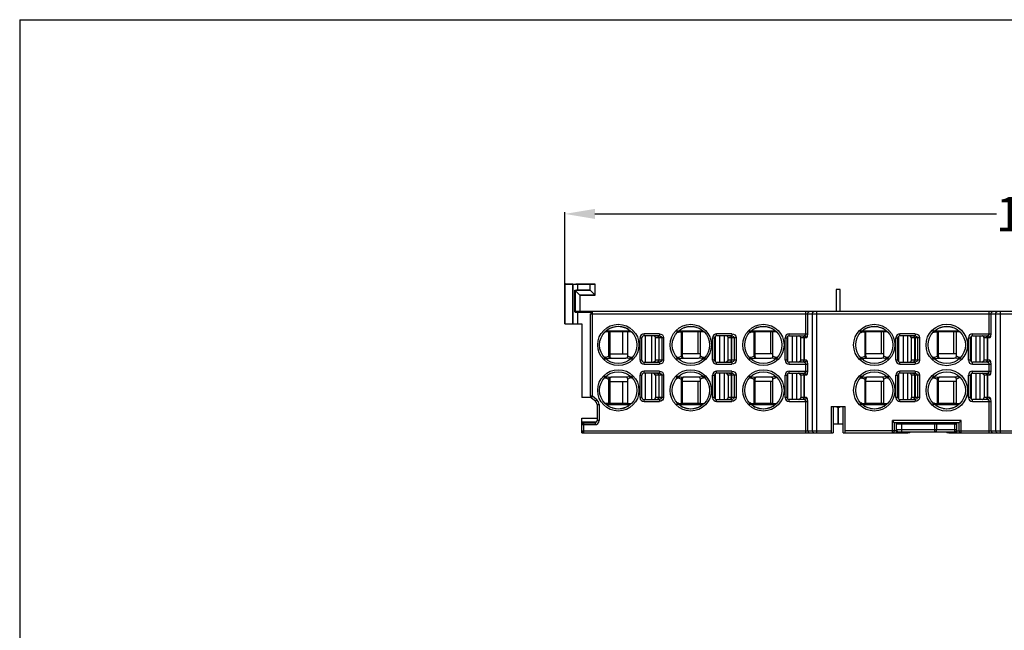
# Model space of a CAD drawing. Header units: inches. Extents: x 32 to 218, y 21 to 178.
# Tile 2 of 4: x 32 to 130, y 117 to 178. Entities that reach past the tile are written whole.
import ezdxf

# ---------------------------------------------------------------- set-up
doc = ezdxf.new("R2010")
doc.units = ezdxf.units.IN
doc.header["$MEASUREMENT"] = 0
doc.layers.add('PDF_0', color=7, linetype='Continuous')
doc.styles.get("Standard").update_dxf_attribs({"font": 'SimSun.ttf', "height": 3.5})
doc.dimstyles.get("Standard").update_dxf_attribs({"dimtxt": 3.5, "dimasz": 3, "dimexe": 0.18, "dimexo": 0.0625, "dimgap": 0.09, "dimtad": 0, "dimtih": 1, "dimtoh": 1, "dimzin": 0, "dimdsep": 46, "dimtxsty": 'Standard', "dimcen": 0.09, "dimadec": 0, "dimazin": 0, "dimtfac": 1, "dimtofl": 0, "dimtmove": 0, "dimatfit": 3, "dimfxl": 0, "dimtolj": 1, "dimtzin": 0, "dimarcsym": 0})

# ---------------------------------------------------------------- blocks, each defined once
blk = doc.blocks.new('*D9')
at = {"color": 0, "lineweight": -2}
for p, q in [((86.503, 149.158), (86.503, 158.995)), ((89.503, 158.815), (129.486, 158.815)), ((183.845, 158.815), (143.862, 158.815)), ((186.845, 149.158), (186.845, 158.995))]:
    blk.add_line(p, q, dxfattribs=at)
at = {"color": 0}
for points in [[(89.503, 159.315), (89.503, 158.315), (86.503, 158.815)], [(183.845, 159.315), (183.845, 158.315), (186.845, 158.815)]]:
    blk.add_solid(points, dxfattribs=at)
at = {"layer": 'Defpoints', "color": 0}
for p in [(86.503, 158.815), (86.503, 149.096), (186.845, 149.096)]:
    blk.add_point(p, dxfattribs=at)
at = {"color": 0, "insert": (136.674, 158.815), "char_height": 3.5, "attachment_point": 5}
blk.add_mtext('\\A1;100.00', dxfattribs=at)

msp = doc.modelspace()

# ---------------------------------------------------------------- hatches: boundary and pattern name
at = {"layer": 'PDF_0'}
h = msp.add_hatch(color=7, dxfattribs=at)
edge = h.paths.add_edge_path(flags=16)
edge.add_arc((97.743, 147.096), 0.147, 0, 360)
h = msp.add_hatch(color=7, dxfattribs=at)
edge = h.paths.add_edge_path(flags=16)
edge.add_arc((104.957, 147.096), 0.147, 0, 360)
h = msp.add_hatch(color=7, dxfattribs=at)
edge = h.paths.add_edge_path(flags=16)
edge.add_arc((116.008, 147.096), 0.147, 0, 360)
h = msp.add_hatch(color=7, dxfattribs=at)
edge = h.paths.add_edge_path(flags=16)
edge.add_arc((123.222, 147.096), 0.147, 0, 360)
h = msp.add_hatch(color=7, dxfattribs=at)
edge = h.paths.add_edge_path(flags=16)
edge.add_arc((90.508, 144.496), 0.147, 0, 360)
h = msp.add_hatch(color=7, dxfattribs=at)
edge = h.paths.add_edge_path(flags=16)
edge.add_arc((90.519, 144.465), 0.157, 0, 360)
h = msp.add_hatch(color=7, dxfattribs=at)
edge = h.paths.add_edge_path(flags=16)
edge.add_arc((93.119, 144.465), 0.157, 0, 360)
h = msp.add_hatch(color=7, dxfattribs=at)
edge = h.paths.add_edge_path(flags=16)
edge.add_arc((97.732, 144.465), 0.157, 0, 360)
h = msp.add_hatch(color=7, dxfattribs=at)
edge = h.paths.add_edge_path(flags=16)
edge.add_arc((100.354, 144.465), 0.157, 0, 360)
h = msp.add_hatch(color=7, dxfattribs=at)
edge = h.paths.add_edge_path(flags=16)
edge.add_arc((104.957, 144.475), 0.147, 0, 360)
h = msp.add_hatch(color=7, dxfattribs=at)
edge = h.paths.add_edge_path(flags=16)
edge.add_arc((104.967, 144.465), 0.157, 0, 360)
h = msp.add_hatch(color=7, dxfattribs=at)
edge = h.paths.add_edge_path(flags=16)
edge.add_arc((107.567, 144.465), 0.157, 0, 360)
h = msp.add_hatch(color=7, dxfattribs=at)
edge = h.paths.add_edge_path(flags=16)
edge.add_arc((115.997, 144.465), 0.157, 0, 360)
h = msp.add_hatch(color=7, dxfattribs=at)
edge = h.paths.add_edge_path(flags=16)
edge.add_arc((118.619, 144.465), 0.157, 0, 360)
h = msp.add_hatch(color=7, dxfattribs=at)
edge = h.paths.add_edge_path(flags=16)
edge.add_arc((123.222, 144.475), 0.147, 0, 360)
h = msp.add_hatch(color=7, dxfattribs=at)
edge = h.paths.add_edge_path(flags=16)
edge.add_arc((123.232, 144.465), 0.157, 0, 360)
h = msp.add_hatch(color=7, dxfattribs=at)
edge = h.paths.add_edge_path(flags=16)
edge.add_arc((125.832, 144.465), 0.157, 0, 360)
h = msp.add_hatch(color=7, dxfattribs=at)
edge = h.paths.add_edge_path(flags=16)
edge.add_arc((125.843, 144.475), 0.147, 0, 360)
h = msp.add_hatch(color=7, dxfattribs=at)
edge = h.paths.add_edge_path(flags=16)
edge.add_arc((90.519, 142.577), 0.157, 0, 360)
h = msp.add_hatch(color=7, dxfattribs=at)
edge = h.paths.add_edge_path(flags=16)
edge.add_arc((90.508, 142.567), 0.147, 0, 360)
h = msp.add_hatch(color=7, dxfattribs=at)
edge = h.paths.add_edge_path(flags=16)
edge.add_arc((93.119, 142.577), 0.157, 0, 360)
h = msp.add_hatch(color=7, dxfattribs=at)
edge = h.paths.add_edge_path(flags=16)
edge.add_arc((97.732, 142.577), 0.157, 0, 360)
h = msp.add_hatch(color=7, dxfattribs=at)
edge = h.paths.add_edge_path(flags=16)
edge.add_arc((97.732, 142.556), 0.157, 0, 360)
h = msp.add_hatch(color=7, dxfattribs=at)
edge = h.paths.add_edge_path(flags=16)
edge.add_arc((100.354, 142.577), 0.157, 0, 360)
h = msp.add_hatch(color=7, dxfattribs=at)
edge = h.paths.add_edge_path(flags=16)
edge.add_arc((104.967, 142.577), 0.157, 0, 360)
h = msp.add_hatch(color=7, dxfattribs=at)
edge = h.paths.add_edge_path(flags=16)
edge.add_arc((104.957, 142.567), 0.147, 0, 360)
h = msp.add_hatch(color=7, dxfattribs=at)
edge = h.paths.add_edge_path(flags=16)
edge.add_arc((115.997, 142.577), 0.157, 0, 360)
h = msp.add_hatch(color=7, dxfattribs=at)
edge = h.paths.add_edge_path(flags=16)
edge.add_arc((115.997, 142.556), 0.157, 0, 360)
h = msp.add_hatch(color=7, dxfattribs=at)
edge = h.paths.add_edge_path(flags=16)
edge.add_arc((118.619, 142.577), 0.157, 0, 360)
h = msp.add_hatch(color=7, dxfattribs=at)
edge = h.paths.add_edge_path(flags=16)
edge.add_arc((123.232, 142.577), 0.157, 0, 360)
h = msp.add_hatch(color=7, dxfattribs=at)
edge = h.paths.add_edge_path(flags=16)
edge.add_arc((123.222, 142.567), 0.147, 0, 360)
h = msp.add_hatch(color=7, dxfattribs=at)
edge = h.paths.add_edge_path(flags=16)
edge.add_arc((97.743, 139.946), 0.147, 0, 360)
h = msp.add_hatch(color=7, dxfattribs=at)
edge = h.paths.add_edge_path(flags=16)
edge.add_arc((104.957, 139.946), 0.147, 0, 360)
h = msp.add_hatch(color=7, dxfattribs=at)
edge = h.paths.add_edge_path(flags=16)
edge.add_arc((116.008, 139.946), 0.147, 0, 360)
h = msp.add_hatch(color=7, dxfattribs=at)
edge = h.paths.add_edge_path(flags=16)
edge.add_arc((123.222, 139.946), 0.147, 0, 360)

# ---------------------------------------------------------------- linework, layer by layer
msp.add_line((32.226, 178.133), (32.226, 20.983))
msp.add_lwpolyline([(32.226, 178.133), (217.573, 178.133), (217.573, 21.016)])
at = {"layer": 'PDF_0', "lineweight": 30}
for points in [[(86.503, 151.909), (86.503, 147.883), (86.503, 151.888)], [(86.503, 151.839), (89.523, 151.839)], [(87.3, 151.818), (86.503, 151.818)], [(87.258, 151.839), (87.258, 147.883)], [(87.3, 151.839), (87.3, 147.883)], [(87.509, 149.029), (87.509, 151.231)], [(87.509, 151.231), (88.013, 150.728)], [(87.509, 151.231), (89.019, 151.231)], [(87.761, 151.231), (87.677, 151.231), (87.593, 151.21), (87.53, 151.21)], [(87.53, 151.21), (87.53, 149.029)], [(89.523, 151.818), (87.593, 151.818)], [(87.761, 151.818), (87.761, 151.231)], [(89.019, 151.231), (87.761, 151.231)], [(89.019, 151.231), (89.019, 151.839)], [(89.523, 150.728), (89.019, 151.231)], [(89.523, 150.728), (89.523, 151.839)], [(113.512, 151.301), (113.512, 149.099)], [(113.932, 151.301), (113.512, 151.301)], [(113.932, 149.099), (113.932, 151.301)], [(88.013, 150.728), (88.013, 149.029)], [(154.887, 149.099), (186.803, 149.099), (87.509, 149.099)], [(87.53, 149.029), (89.271, 149.029)], [(87.761, 149.099), (87.761, 147.883)], [(89.271, 149.029), (89.166, 148.987), (89.082, 148.924), (89.061, 148.819)], [(89.271, 140.669), (89.271, 149.099)], [(110.493, 146.876), (110.493, 149.099)], [(110.682, 148.889), (110.723, 149.036), (110.87, 149.099)], [(111.122, 148.889), (111.185, 149.036), (111.332, 149.099)], [(111.604, 137.041), (111.604, 149.099)], [(128.758, 146.876), (128.758, 149.099)], [(128.947, 148.889), (128.989, 149.036), (129.135, 149.099)], [(129.387, 148.889), (129.45, 149.036), (129.576, 149.099)], [(129.869, 137.041), (129.869, 149.099)], [(89.061, 140.669), (89.061, 148.889)], [(89.061, 148.889), (154.887, 148.889)], [(110.682, 146.876), (110.682, 148.889)], [(111.122, 148.889), (111.122, 137.251)], [(128.947, 146.876), (128.947, 148.889)], [(129.387, 148.889), (129.387, 137.251)], [(86.503, 147.883), (88.201, 147.883)], [(88.201, 147.883), (88.201, 140.564)], [(93.129, 147.086), (90.508, 147.086)], [(90.907, 147.38), (90.613, 147.191)], [(90.613, 147.191), (93.025, 147.191)], [(90.865, 147.086), (90.865, 144.674)], [(91.095, 147.463), (90.907, 147.38)], [(90.97, 147.086), (90.97, 144.674)], [(91.221, 147.526), (91.095, 147.463)], [(91.85, 147.61), (91.536, 147.589), (91.221, 147.526)], [(92.479, 147.505), (92.186, 147.589), (91.85, 147.61)], [(92.249, 147.086), (92.249, 144.884)], [(92.689, 147.401), (92.479, 147.505)], [(92.836, 147.317), (92.689, 147.401)], [(92.752, 147.086), (92.752, 144.884)], [(92.773, 144.674), (92.773, 147.086)], [(92.983, 147.086), (92.983, 147.191)], [(97.722, 147.086), (98.183, 147.086)], [(97.827, 147.191), (100.259, 147.191)], [(98.204, 147.421), (98.078, 147.338)], [(98.099, 147.086), (98.099, 144.674)], [(98.183, 147.086), (98.183, 144.674)], [(100.364, 147.086), (98.183, 147.086)], [(98.414, 147.505), (98.204, 147.421)], [(99.064, 147.61), (98.728, 147.589), (98.414, 147.505)], [(99.672, 147.505), (99.379, 147.589), (99.064, 147.61)], [(99.735, 147.086), (99.735, 144.884)], [(100.029, 147.359), (99.882, 147.421)], [(100.008, 144.674), (100.008, 147.086)], [(100.196, 147.086), (100.196, 147.191)], [(104.957, 147.086), (105.418, 147.086)], [(105.061, 147.191), (107.473, 147.191)], [(105.439, 147.421), (105.292, 147.338)], [(105.313, 147.086), (105.313, 144.674)], [(105.418, 147.086), (105.418, 144.674)], [(107.599, 147.086), (105.418, 147.086)], [(105.628, 147.505), (105.439, 147.421)], [(106.278, 147.61), (105.963, 147.589), (105.628, 147.505)], [(106.907, 147.505), (106.592, 147.589), (106.278, 147.61)], [(106.97, 147.086), (106.97, 144.884)], [(107.242, 147.359), (107.117, 147.421)], [(107.221, 144.674), (107.221, 147.086)], [(107.431, 147.086), (107.431, 147.191)], [(115.987, 147.086), (116.448, 147.086)], [(116.092, 147.191), (118.524, 147.191)], [(116.469, 147.421), (116.322, 147.359)], [(116.364, 147.086), (116.364, 144.674)], [(116.448, 147.086), (116.448, 144.674)], [(118.629, 147.086), (116.448, 147.086)], [(116.679, 147.505), (116.469, 147.421)], [(116.721, 147.086), (116.658, 147.191)], [(117.686, 147.589), (117.35, 147.61), (117.015, 147.589), (116.679, 147.505)], [(117.266, 147.191), (117.266, 147.086)], [(117.266, 147.191), (117.266, 147.086)], [(117.686, 147.589), (117.958, 147.505), (118.126, 147.442)], [(118, 147.086), (118, 144.884)], [(118.294, 147.338), (118.126, 147.442)], [(118.252, 144.674), (118.252, 147.086)], [(118.461, 147.086), (118.461, 147.191)], [(123.222, 147.086), (123.683, 147.086)], [(123.327, 147.191), (125.738, 147.191)], [(123.704, 147.421), (123.557, 147.338)], [(123.578, 147.086), (123.578, 144.674)], [(123.683, 147.086), (123.683, 144.674)], [(125.843, 147.086), (123.683, 147.086)], [(123.893, 147.505), (123.704, 147.421)], [(124.543, 147.61), (124.228, 147.589), (123.893, 147.505)], [(125.172, 147.505), (124.857, 147.589), (124.543, 147.61)], [(125.214, 147.086), (125.214, 144.884)], [(125.507, 147.359), (125.382, 147.421)], [(125.486, 144.674), (125.486, 147.086)], [(125.696, 147.086), (125.696, 147.191)], [(94.388, 146.876), (94.22, 146.855), (94.094, 146.771), (94.01, 146.625), (93.989, 146.478)], [(93.989, 144.276), (93.989, 146.478)], [(93.989, 146.478), (94.178, 146.478)], [(94.388, 146.688), (94.283, 146.646), (94.199, 146.583), (94.178, 146.478)], [(94.178, 144.276), (94.178, 146.478)], [(94.388, 146.688), (94.388, 146.876)], [(95.918, 146.876), (94.388, 146.876)], [(95.918, 146.688), (94.388, 146.688)], [(94.493, 146.688), (94.493, 144.066)], [(95.122, 146.688), (95.122, 144.066)], [(95.541, 146.478), (95.541, 146.52), (95.52, 146.541), (95.52, 146.583), (95.478, 146.625), (95.436, 146.646), (95.394, 146.688), (95.352, 146.688)], [(95.541, 144.276), (95.541, 146.478)], [(96.338, 146.478), (95.541, 146.478)], [(95.625, 146.688), (95.751, 146.646), (95.835, 146.541), (95.856, 146.478)], [(95.877, 146.478), (95.877, 146.562), (95.856, 146.583), (95.835, 146.625), (95.751, 146.667)], [(95.856, 146.478), (95.856, 144.276)], [(95.877, 146.478), (95.877, 144.276)], [(95.918, 146.876), (95.918, 146.688)], [(95.918, 146.876), (96.065, 146.855), (96.212, 146.771), (96.296, 146.646), (96.338, 146.478)], [(95.918, 146.688), (96.065, 146.625), (96.149, 146.478)], [(96.149, 146.478), (96.149, 144.276)], [(96.338, 146.478), (96.338, 144.276)], [(101.601, 146.876), (101.455, 146.855), (101.329, 146.771), (101.224, 146.625), (101.203, 146.478)], [(101.203, 144.276), (101.203, 146.478)], [(101.203, 146.478), (101.413, 146.478)], [(101.601, 146.688), (101.497, 146.646), (101.434, 146.583), (101.413, 146.478)], [(101.413, 144.276), (101.413, 146.478)], [(101.476, 146.625), (101.476, 144.129)], [(101.601, 146.688), (101.601, 146.876)], [(103.132, 146.876), (101.601, 146.876)], [(103.132, 146.688), (101.601, 146.688)], [(101.916, 146.688), (101.916, 144.066)], [(102.356, 146.688), (102.356, 144.066)], [(102.755, 146.478), (102.755, 146.541), (102.734, 146.583), (102.65, 146.667), (102.608, 146.688), (102.587, 146.688)], [(102.755, 144.276), (102.755, 146.478)], [(103.552, 146.478), (102.755, 146.478)], [(102.86, 146.688), (102.985, 146.646), (103.069, 146.541), (103.069, 146.478)], [(103.111, 146.478), (103.111, 146.52), (103.09, 146.562), (103.069, 146.583), (103.048, 146.625), (103.027, 146.646), (102.985, 146.667)], [(103.069, 146.478), (103.069, 144.276)], [(103.111, 146.478), (103.111, 144.276)], [(103.132, 146.876), (103.132, 146.688)], [(103.132, 146.876), (103.3, 146.855), (103.426, 146.771), (103.531, 146.646), (103.552, 146.478)], [(103.132, 146.688), (103.3, 146.625), (103.363, 146.478)], [(103.363, 146.478), (103.363, 144.276)], [(103.552, 146.478), (103.552, 144.276)], [(108.836, 146.876), (108.668, 146.855), (108.543, 146.771), (108.459, 146.625), (108.438, 146.478)], [(108.438, 144.276), (108.438, 146.478)], [(108.438, 146.478), (108.626, 146.478)], [(108.836, 146.688), (108.731, 146.646), (108.647, 146.583), (108.626, 146.478)], [(108.626, 144.276), (108.626, 146.478)], [(108.689, 146.625), (108.689, 144.129)], [(108.836, 146.688), (108.836, 146.876)], [(108.836, 146.876), (110.682, 146.876)], [(108.836, 146.688), (110.367, 146.688)], [(109.151, 146.688), (109.151, 144.066)], [(109.57, 146.688), (109.57, 144.066)], [(109.989, 146.478), (109.989, 146.52), (109.969, 146.541), (109.969, 146.583), (109.927, 146.625), (109.885, 146.646), (109.843, 146.688), (109.801, 146.688)], [(109.989, 144.276), (109.989, 146.478)], [(110.556, 146.478), (109.989, 146.478)], [(110.073, 146.688), (110.22, 146.646), (110.283, 146.541), (110.304, 146.478)], [(110.325, 146.478), (110.325, 146.562), (110.304, 146.583), (110.283, 146.625), (110.199, 146.667)], [(110.304, 146.478), (110.304, 144.276)], [(110.325, 146.478), (110.325, 144.276)], [(110.493, 146.876), (110.451, 146.75), (110.367, 146.688), (110.514, 146.625), (110.556, 146.478)], [(110.556, 146.478), (110.64, 146.562), (110.661, 146.667), (110.682, 146.876)], [(119.866, 146.876), (119.72, 146.855), (119.594, 146.771), (119.489, 146.625), (119.468, 146.478)], [(119.468, 144.276), (119.468, 146.478)], [(119.468, 146.478), (119.657, 146.478)], [(119.866, 146.688), (119.762, 146.646), (119.699, 146.583), (119.657, 146.478)], [(119.657, 144.276), (119.657, 146.478)], [(119.741, 146.625), (119.741, 144.129)], [(119.866, 146.688), (119.866, 146.876)], [(121.397, 146.876), (119.866, 146.876)], [(121.397, 146.688), (119.866, 146.688)], [(120.181, 146.688), (120.181, 144.066)], [(120.621, 146.688), (120.621, 144.066)], [(121.02, 146.478), (120.873, 146.688), (120.831, 146.688)], [(121.02, 144.276), (121.02, 146.478)], [(121.817, 146.478), (121.02, 146.478)], [(121.125, 146.688), (121.25, 146.646), (121.334, 146.541), (121.334, 146.478)], [(121.376, 146.478), (121.376, 146.52), (121.355, 146.562), (121.334, 146.583), (121.313, 146.625), (121.271, 146.646), (121.25, 146.667)], [(121.334, 146.478), (121.334, 144.276)], [(121.376, 146.478), (121.376, 144.276)], [(121.397, 146.876), (121.397, 146.688)], [(121.397, 146.876), (121.565, 146.855), (121.691, 146.771), (121.796, 146.646), (121.817, 146.478)], [(121.397, 146.688), (121.565, 146.625), (121.628, 146.478)], [(121.628, 146.478), (121.628, 144.276)], [(121.817, 146.478), (121.817, 144.276)], [(127.101, 146.876), (126.933, 146.855), (126.808, 146.771), (126.724, 146.625), (126.682, 146.478)], [(126.682, 144.276), (126.682, 146.478)], [(126.682, 146.478), (126.891, 146.478)], [(127.101, 146.688), (126.996, 146.646), (126.912, 146.583), (126.891, 146.478)], [(126.891, 144.276), (126.891, 146.478)], [(126.954, 146.625), (126.954, 144.129)], [(127.101, 146.688), (127.101, 146.876)], [(127.101, 146.876), (128.947, 146.876)], [(127.101, 146.688), (128.632, 146.688)], [(127.416, 146.688), (127.416, 144.066)], [(127.835, 146.688), (127.835, 144.066)], [(128.255, 146.478), (128.234, 146.52), (128.234, 146.541), (128.213, 146.583), (128.213, 146.604), (128.192, 146.625), (128.15, 146.646), (128.129, 146.667), (128.087, 146.688), (128.066, 146.688)], [(128.255, 144.276), (128.255, 146.478)], [(128.821, 146.478), (128.255, 146.478)], [(128.338, 146.688), (128.464, 146.646), (128.548, 146.541), (128.569, 146.478)], [(128.59, 146.478), (128.59, 146.562), (128.506, 146.646), (128.464, 146.667)], [(128.569, 146.478), (128.569, 144.276)], [(128.59, 146.478), (128.59, 144.276)], [(128.758, 146.876), (128.716, 146.75), (128.632, 146.688)], [(128.632, 146.688), (128.758, 146.625), (128.821, 146.478)], [(128.821, 146.478), (128.884, 146.562), (128.926, 146.667), (128.947, 146.876)], [(90.508, 144.486), (90.865, 144.653)], [(90.529, 144.465), (90.802, 144.444), (91.074, 144.465)], [(90.97, 144.674), (90.865, 144.674)], [(90.865, 144.674), (90.886, 144.57), (90.97, 144.507), (91.074, 144.465)], [(90.97, 144.884), (92.773, 144.884)], [(90.97, 144.674), (90.99, 144.57), (91.074, 144.507), (91.179, 144.465)], [(91.074, 144.465), (92.584, 144.465)], [(93.108, 144.465), (92.836, 144.444), (92.563, 144.465)], [(92.584, 144.465), (92.668, 144.507), (92.752, 144.57), (92.773, 144.674)], [(93.129, 144.486), (92.773, 144.653)], [(93.129, 144.486), (93.15, 144.465)], [(94.178, 144.276), (93.989, 144.276)], [(93.989, 144.276), (94.01, 144.129), (94.094, 143.982), (94.22, 143.898), (94.388, 143.878)], [(94.178, 144.276), (94.199, 144.171), (94.283, 144.108), (94.388, 144.066)], [(95.331, 144.066), (95.541, 144.234), (95.541, 144.276)], [(96.338, 144.276), (95.541, 144.276)], [(95.856, 144.276), (95.835, 144.213), (95.751, 144.108), (95.667, 144.066)], [(95.751, 144.087), (95.835, 144.129), (95.856, 144.171), (95.877, 144.192), (95.877, 144.276)], [(96.338, 144.276), (96.296, 144.108), (96.212, 143.982), (96.065, 143.898), (95.918, 143.878)], [(96.149, 144.276), (96.065, 144.129), (95.918, 144.066)], [(97.722, 144.465), (97.743, 144.486)], [(97.743, 144.486), (98.099, 144.653)], [(97.743, 144.465), (98.015, 144.444), (98.288, 144.465)], [(98.183, 144.674), (98.099, 144.674)], [(98.099, 144.674), (98.12, 144.57), (98.183, 144.507), (98.288, 144.465)], [(100.008, 144.884), (98.183, 144.884)], [(98.183, 144.674), (98.225, 144.57), (98.288, 144.507), (98.393, 144.465)], [(98.288, 144.465), (99.798, 144.465)], [(99.798, 144.465), (99.903, 144.507), (99.966, 144.57), (100.008, 144.674)], [(100.343, 144.465), (100.071, 144.444), (99.798, 144.465)], [(100.343, 144.486), (100.008, 144.653)], [(100.343, 144.486), (100.364, 144.465)], [(101.413, 144.276), (101.203, 144.276)], [(101.203, 144.276), (101.224, 144.129), (101.329, 143.982), (101.455, 143.898), (101.601, 143.878)], [(101.413, 144.276), (101.434, 144.171), (101.497, 144.108), (101.601, 144.066)], [(102.545, 144.066), (102.755, 144.234), (102.755, 144.276)], [(103.552, 144.276), (102.755, 144.276)], [(103.069, 144.276), (103.069, 144.213), (102.985, 144.108), (102.902, 144.066)], [(102.985, 144.087), (103.027, 144.108), (103.048, 144.129), (103.069, 144.171), (103.09, 144.192), (103.111, 144.234), (103.111, 144.276)], [(103.552, 144.276), (103.531, 144.108), (103.426, 143.982), (103.3, 143.898), (103.132, 143.878)], [(103.363, 144.276), (103.3, 144.129), (103.132, 144.066)], [(104.957, 144.486), (105.313, 144.653)], [(104.978, 144.465), (105.25, 144.444), (105.523, 144.465)], [(105.418, 144.674), (105.313, 144.674)], [(105.313, 144.674), (105.355, 144.57), (105.418, 144.507), (105.523, 144.465)], [(107.221, 144.884), (105.418, 144.884)], [(105.418, 144.674), (105.439, 144.57), (105.523, 144.507), (105.628, 144.465)], [(105.523, 144.465), (107.033, 144.465)], [(107.557, 144.465), (107.284, 144.444), (107.012, 144.465)], [(107.033, 144.465), (107.117, 144.507), (107.2, 144.57), (107.221, 144.674)], [(107.578, 144.486), (107.221, 144.653)], [(107.578, 144.486), (107.599, 144.465)], [(108.626, 144.276), (108.438, 144.276)], [(108.438, 144.276), (108.459, 144.129), (108.543, 143.982), (108.668, 143.898), (108.836, 143.878)], [(108.626, 144.276), (108.647, 144.171), (108.731, 144.108), (108.836, 144.066)], [(109.78, 144.066), (109.989, 144.234), (109.989, 144.276)], [(110.556, 144.276), (109.989, 144.276)], [(110.304, 144.276), (110.283, 144.213), (110.22, 144.108), (110.073, 144.066)], [(110.199, 144.087), (110.283, 144.129), (110.304, 144.171), (110.325, 144.192), (110.325, 144.276)], [(110.556, 144.276), (110.514, 144.129), (110.367, 144.066)], [(110.682, 143.878), (110.661, 144.087), (110.64, 144.192), (110.556, 144.276)], [(115.987, 144.465), (116.008, 144.486)], [(116.008, 144.486), (116.364, 144.653)], [(116.008, 144.465), (116.281, 144.444), (116.553, 144.465)], [(116.448, 144.674), (116.364, 144.674)], [(116.364, 144.674), (116.385, 144.57), (116.448, 144.507), (116.553, 144.465)], [(118.252, 144.884), (116.448, 144.884)], [(116.448, 144.674), (116.49, 144.57), (116.553, 144.507), (116.658, 144.465)], [(116.553, 144.465), (118.063, 144.465)], [(118.063, 144.465), (118.168, 144.507), (118.231, 144.57), (118.252, 144.674)], [(118.608, 144.465), (118.336, 144.444), (118.063, 144.465)], [(118.608, 144.486), (118.252, 144.653)], [(118.608, 144.486), (118.629, 144.465)], [(119.657, 144.276), (119.468, 144.276)], [(119.468, 144.276), (119.489, 144.129), (119.594, 143.982), (119.72, 143.898), (119.866, 143.878)], [(119.657, 144.276), (119.699, 144.171), (119.762, 144.108), (119.866, 144.066)], [(120.81, 144.066), (120.852, 144.066), (120.894, 144.087), (120.915, 144.108), (120.957, 144.129), (120.999, 144.171), (120.999, 144.213), (121.02, 144.234), (121.02, 144.276)], [(121.817, 144.276), (121.02, 144.276)], [(121.334, 144.276), (121.334, 144.213), (121.25, 144.108), (121.167, 144.066)], [(121.25, 144.087), (121.271, 144.108), (121.313, 144.129), (121.334, 144.171), (121.355, 144.192), (121.376, 144.234), (121.376, 144.276)], [(121.817, 144.276), (121.796, 144.108), (121.691, 143.982), (121.565, 143.898), (121.397, 143.878)], [(121.628, 144.276), (121.565, 144.129), (121.397, 144.066)], [(123.222, 144.486), (123.578, 144.653)], [(123.243, 144.465), (123.515, 144.444), (123.788, 144.465)], [(123.683, 144.674), (123.578, 144.674)], [(123.578, 144.674), (123.599, 144.57), (123.683, 144.507), (123.788, 144.465)], [(125.486, 144.884), (123.683, 144.884)], [(123.683, 144.674), (123.704, 144.57), (123.788, 144.507), (123.872, 144.465)], [(123.788, 144.465), (125.277, 144.465)], [(125.277, 144.465), (125.382, 144.507), (125.466, 144.57), (125.486, 144.674)], [(125.822, 144.465), (125.549, 144.444), (125.277, 144.465)], [(125.843, 144.486), (125.486, 144.653)], [(126.891, 144.276), (126.682, 144.276)], [(126.682, 144.276), (126.724, 144.129), (126.808, 143.982), (126.933, 143.898), (127.101, 143.878)], [(126.891, 144.276), (126.912, 144.171), (126.996, 144.108), (127.101, 144.066)], [(128.045, 144.066), (128.234, 144.234), (128.255, 144.276)], [(128.821, 144.276), (128.255, 144.276)], [(128.569, 144.276), (128.548, 144.213), (128.464, 144.108), (128.38, 144.066)], [(128.464, 144.087), (128.506, 144.108), (128.59, 144.192), (128.59, 144.276)], [(128.821, 144.276), (128.758, 144.129), (128.632, 144.066)], [(128.947, 143.878), (128.926, 144.087), (128.884, 144.192), (128.821, 144.276)], [(94.388, 143.165), (94.22, 143.144), (94.094, 143.06), (94.01, 142.913), (93.989, 142.766)], [(94.388, 143.878), (94.388, 144.066)], [(94.388, 144.066), (95.918, 144.066)], [(94.388, 143.878), (95.918, 143.878)], [(94.388, 142.976), (94.388, 143.165)], [(95.918, 143.165), (94.388, 143.165)], [(95.918, 144.066), (95.918, 143.878)], [(95.918, 143.165), (95.918, 142.976)], [(95.918, 143.165), (96.065, 143.144), (96.212, 143.06), (96.296, 142.934), (96.338, 142.766)], [(101.601, 143.165), (101.455, 143.144), (101.329, 143.06), (101.224, 142.913), (101.203, 142.766)], [(101.601, 143.878), (101.601, 144.066)], [(101.601, 144.066), (103.132, 144.066)], [(101.601, 143.878), (103.132, 143.878)], [(101.601, 142.976), (101.601, 143.165)], [(103.132, 143.165), (101.601, 143.165)], [(103.132, 144.066), (103.132, 143.878)], [(103.132, 143.165), (103.132, 142.976)], [(103.132, 143.165), (103.3, 143.144), (103.426, 143.06), (103.531, 142.934), (103.552, 142.766)], [(108.836, 143.165), (108.668, 143.144), (108.543, 143.06), (108.459, 142.913), (108.438, 142.766)], [(108.836, 143.878), (108.836, 144.066)], [(110.367, 144.066), (108.836, 144.066)], [(108.836, 143.878), (110.682, 143.878)], [(108.836, 142.976), (108.836, 143.165)], [(108.836, 143.165), (110.682, 143.165)], [(110.367, 144.066), (110.451, 144.003), (110.493, 143.878)], [(110.493, 143.165), (110.451, 143.039), (110.367, 142.976), (110.514, 142.913), (110.556, 142.766)], [(110.493, 143.165), (110.493, 143.878)], [(110.556, 142.766), (110.64, 142.85), (110.661, 142.955), (110.682, 143.165)], [(110.682, 143.165), (110.682, 143.878)], [(119.866, 143.165), (119.72, 143.144), (119.594, 143.06), (119.489, 142.913), (119.468, 142.766)], [(119.866, 143.878), (119.866, 144.066)], [(119.866, 144.066), (121.397, 144.066)], [(119.866, 143.878), (121.397, 143.878)], [(119.866, 142.976), (119.866, 143.165)], [(121.397, 143.165), (119.866, 143.165)], [(121.397, 144.066), (121.397, 143.878)], [(121.397, 143.165), (121.397, 142.976)], [(121.397, 143.165), (121.565, 143.144), (121.691, 143.06), (121.796, 142.934), (121.817, 142.766)], [(127.101, 143.165), (126.933, 143.144), (126.808, 143.06), (126.724, 142.913), (126.682, 142.766)], [(127.101, 143.878), (127.101, 144.066)], [(128.632, 144.066), (127.101, 144.066)], [(127.101, 143.878), (128.947, 143.878)], [(127.101, 142.976), (127.101, 143.165)], [(127.101, 143.165), (128.947, 143.165)], [(128.632, 144.066), (128.716, 144.003), (128.758, 143.878)], [(128.758, 143.165), (128.716, 143.039), (128.632, 142.976)], [(128.758, 143.165), (128.758, 143.878)], [(128.821, 142.766), (128.884, 142.85), (128.926, 142.955), (128.947, 143.165)], [(128.947, 143.165), (128.947, 143.878)], [(90.508, 142.556), (90.865, 142.389)], [(90.529, 142.577), (90.802, 142.598), (91.074, 142.577)], [(91.074, 142.577), (90.97, 142.535), (90.886, 142.473), (90.865, 142.368)], [(90.865, 142.368), (90.865, 139.956)], [(90.97, 142.368), (90.865, 142.368)], [(91.179, 142.577), (91.074, 142.535), (90.99, 142.473), (90.97, 142.368)], [(90.97, 142.368), (90.97, 139.956)], [(90.97, 142.158), (92.773, 142.158)], [(92.584, 142.577), (91.074, 142.577)], [(92.249, 142.158), (92.249, 139.956)], [(93.108, 142.577), (93.046, 142.577), (92.815, 142.598), (92.563, 142.577)], [(92.773, 142.368), (92.752, 142.473), (92.668, 142.535), (92.584, 142.577)], [(92.752, 142.158), (92.752, 139.956)], [(93.129, 142.556), (93.004, 142.514), (92.773, 142.389)], [(92.773, 139.956), (92.773, 142.368)], [(93.15, 142.577), (93.129, 142.556)], [(93.989, 140.564), (93.989, 142.766)], [(93.989, 142.766), (94.178, 142.766)], [(94.388, 142.976), (94.283, 142.934), (94.199, 142.871), (94.178, 142.766)], [(94.178, 140.564), (94.178, 142.766)], [(95.918, 142.976), (94.388, 142.976)], [(94.493, 142.976), (94.493, 140.355)], [(95.122, 142.976), (95.122, 140.355)], [(95.541, 142.766), (95.373, 142.976), (95.331, 142.976)], [(95.541, 142.766), (95.541, 140.564)], [(96.338, 142.766), (95.541, 142.766)], [(95.625, 142.976), (95.751, 142.934), (95.835, 142.829), (95.856, 142.766)], [(95.877, 142.766), (95.877, 142.85), (95.856, 142.871), (95.835, 142.913), (95.751, 142.955)], [(95.856, 142.766), (95.856, 140.564)], [(95.877, 142.766), (95.877, 140.564)], [(95.918, 142.976), (96.065, 142.913), (96.149, 142.766)], [(96.149, 142.766), (96.149, 140.564)], [(96.338, 142.766), (96.338, 140.564)], [(97.743, 142.577), (98.036, 142.598), (98.288, 142.577)], [(97.743, 142.556), (98.099, 142.389)], [(98.288, 142.577), (98.183, 142.535), (98.12, 142.473), (98.099, 142.368)], [(98.099, 142.368), (98.099, 139.956)], [(98.183, 142.368), (98.099, 142.368)], [(98.393, 142.577), (98.288, 142.535), (98.225, 142.473), (98.183, 142.368)], [(98.183, 142.368), (98.183, 139.956)], [(100.008, 142.158), (98.183, 142.158)], [(99.798, 142.577), (98.288, 142.577)], [(99.735, 142.158), (99.735, 139.956)], [(100.343, 142.577), (100.071, 142.598), (99.798, 142.577)], [(100.008, 142.368), (99.966, 142.473), (99.903, 142.535), (99.798, 142.577)], [(100.343, 142.556), (100.008, 142.389)], [(100.008, 139.956), (100.008, 142.368)], [(100.364, 142.577), (100.343, 142.556)], [(101.203, 140.564), (101.203, 142.766)], [(101.203, 142.766), (101.413, 142.766)], [(101.601, 142.976), (101.497, 142.934), (101.434, 142.871), (101.413, 142.766)], [(101.413, 140.564), (101.413, 142.766)], [(101.476, 142.913), (101.476, 140.417)], [(103.132, 142.976), (101.601, 142.976)], [(101.916, 142.976), (101.916, 140.355)], [(102.356, 142.976), (102.356, 140.355)], [(102.755, 142.766), (102.587, 142.976), (102.545, 142.976)], [(102.755, 142.766), (102.755, 140.564)], [(103.552, 142.766), (102.755, 142.766)], [(102.86, 142.976), (102.985, 142.934), (103.069, 142.829), (103.069, 142.766)], [(103.111, 142.766), (103.111, 142.808), (103.09, 142.85), (103.069, 142.871), (103.048, 142.913), (103.027, 142.934), (102.985, 142.955)], [(103.069, 142.766), (103.069, 140.564)], [(103.111, 142.766), (103.111, 140.564)], [(103.132, 142.976), (103.3, 142.913), (103.363, 142.766)], [(103.363, 142.766), (103.363, 140.564)], [(103.552, 142.766), (103.552, 140.564)], [(104.957, 142.556), (105.313, 142.389)], [(104.978, 142.577), (105.25, 142.598), (105.523, 142.577)], [(105.523, 142.577), (105.418, 142.535), (105.355, 142.473), (105.313, 142.368)], [(105.313, 142.368), (105.313, 139.956)], [(105.418, 142.368), (105.313, 142.368)], [(105.628, 142.577), (105.523, 142.535), (105.439, 142.473), (105.418, 142.368)], [(105.418, 142.368), (105.418, 139.956)], [(107.221, 142.158), (105.418, 142.158)], [(107.033, 142.577), (105.523, 142.577)], [(106.97, 142.158), (106.97, 139.956)], [(107.557, 142.577), (107.284, 142.598), (107.012, 142.577)], [(107.221, 142.368), (107.2, 142.473), (107.117, 142.535), (107.033, 142.577)], [(107.578, 142.556), (107.221, 142.389)], [(107.221, 139.956), (107.221, 142.368)], [(107.599, 142.577), (107.557, 142.577)], [(107.599, 142.577), (107.578, 142.556)], [(108.438, 140.564), (108.438, 142.766)], [(108.438, 142.766), (108.626, 142.766)], [(108.836, 142.976), (108.731, 142.934), (108.647, 142.871), (108.626, 142.766)], [(108.626, 140.564), (108.626, 142.766)], [(108.689, 142.913), (108.689, 140.417)], [(108.836, 142.976), (110.367, 142.976)], [(109.151, 142.976), (109.151, 140.355)], [(109.57, 142.976), (109.57, 140.355)], [(109.989, 142.766), (109.822, 142.976), (109.78, 142.976)], [(109.989, 142.766), (109.989, 140.564)], [(110.556, 142.766), (109.989, 142.766)], [(110.073, 142.976), (110.22, 142.934), (110.283, 142.829), (110.304, 142.766)], [(110.325, 142.766), (110.325, 142.85), (110.304, 142.871), (110.283, 142.913), (110.199, 142.955)], [(110.304, 142.766), (110.304, 140.564)], [(110.325, 142.766), (110.325, 140.564)], [(116.008, 142.577), (116.281, 142.598), (116.553, 142.577)], [(116.008, 142.556), (116.364, 142.389)], [(116.553, 142.577), (116.448, 142.535), (116.385, 142.473), (116.364, 142.368)], [(116.364, 142.368), (116.364, 139.956)], [(116.448, 142.368), (116.364, 142.368)], [(116.658, 142.577), (116.553, 142.535), (116.49, 142.473), (116.448, 142.368)], [(116.448, 142.368), (116.448, 139.956)], [(118.252, 142.158), (116.448, 142.158)], [(118.063, 142.577), (116.553, 142.577)], [(118, 142.158), (118, 139.956)], [(118.608, 142.577), (118.336, 142.598), (118.063, 142.577)], [(118.252, 142.368), (118.231, 142.473), (118.168, 142.535), (118.063, 142.577)], [(118.608, 142.556), (118.252, 142.389)], [(118.252, 139.956), (118.252, 142.368)], [(118.629, 142.577), (118.608, 142.556)], [(119.468, 140.564), (119.468, 142.766)], [(119.468, 142.766), (119.657, 142.766)], [(119.866, 142.976), (119.762, 142.934), (119.699, 142.871), (119.657, 142.766)], [(119.657, 140.564), (119.657, 142.766)], [(119.741, 142.913), (119.741, 140.417)], [(121.397, 142.976), (119.866, 142.976)], [(120.181, 142.976), (120.181, 140.355)], [(120.621, 142.976), (120.621, 140.355)], [(121.02, 142.766), (121.02, 142.808), (120.999, 142.829), (120.999, 142.871), (120.957, 142.913), (120.915, 142.934), (120.894, 142.955), (120.852, 142.976), (120.81, 142.976)], [(121.02, 142.766), (121.02, 140.564)], [(121.817, 142.766), (121.02, 142.766)], [(121.125, 142.976), (121.25, 142.934), (121.334, 142.829), (121.334, 142.766)], [(121.376, 142.766), (121.376, 142.808), (121.355, 142.85), (121.334, 142.871), (121.313, 142.913), (121.271, 142.934), (121.25, 142.955)], [(121.334, 142.766), (121.334, 140.564)], [(121.376, 142.766), (121.376, 140.564)], [(121.397, 142.976), (121.565, 142.913), (121.628, 142.766)], [(121.628, 142.766), (121.628, 140.564)], [(121.817, 142.766), (121.817, 140.564)], [(123.222, 142.556), (123.578, 142.389)], [(123.243, 142.577), (123.515, 142.598), (123.788, 142.577)], [(123.788, 142.577), (123.683, 142.535), (123.599, 142.473), (123.578, 142.368)], [(123.578, 142.368), (123.578, 139.956)], [(123.683, 142.368), (123.578, 142.368)], [(123.872, 142.577), (123.788, 142.535), (123.704, 142.473), (123.683, 142.368)], [(123.683, 142.368), (123.683, 139.956)], [(125.486, 142.158), (123.683, 142.158)], [(125.277, 142.577), (123.788, 142.577)], [(125.214, 142.158), (125.214, 139.956)], [(125.822, 142.577), (125.549, 142.598), (125.277, 142.577)], [(125.486, 142.368), (125.466, 142.473), (125.382, 142.535), (125.277, 142.577)], [(125.843, 142.556), (125.486, 142.389)], [(125.486, 139.956), (125.486, 142.368)], [(125.864, 142.577), (125.822, 142.577)], [(125.864, 142.577), (125.843, 142.556)], [(126.682, 140.564), (126.682, 142.766)], [(126.682, 142.766), (126.891, 142.766)], [(127.101, 142.976), (126.996, 142.934), (126.912, 142.871), (126.891, 142.766)], [(126.891, 140.564), (126.891, 142.766)], [(126.954, 142.913), (126.954, 140.417)], [(127.101, 142.976), (128.632, 142.976)], [(127.416, 142.976), (127.416, 140.355)], [(127.835, 142.976), (127.835, 140.355)], [(128.255, 142.766), (128.066, 142.976), (128.045, 142.976)], [(128.255, 142.766), (128.255, 140.564)], [(128.821, 142.766), (128.255, 142.766)], [(128.338, 142.976), (128.464, 142.934), (128.548, 142.829), (128.569, 142.766)], [(128.59, 142.766), (128.59, 142.85), (128.506, 142.934), (128.464, 142.955)], [(128.569, 142.766), (128.569, 140.564)], [(128.59, 142.766), (128.59, 140.564)], [(128.632, 142.976), (128.758, 142.913), (128.821, 142.766)], [(89.082, 140.564), (88.201, 140.564)], [(89.271, 140.669), (89.061, 140.669)], [(89.061, 140.669), (89.082, 140.564), (89.145, 140.501)], [(89.145, 140.501), (89.271, 140.669)], [(89.564, 140.187), (89.145, 140.501)], [(89.69, 140.334), (89.271, 140.669)], [(89.564, 140.187), (89.69, 140.334)], [(89.921, 139.851), (89.858, 140.124), (89.69, 140.334)], [(94.178, 140.564), (93.989, 140.564)], [(93.989, 140.564), (94.01, 140.396), (94.094, 140.271), (94.22, 140.187), (94.388, 140.166)], [(94.178, 140.564), (94.199, 140.459), (94.283, 140.396), (94.388, 140.355)], [(94.388, 140.166), (94.388, 140.355)], [(94.388, 140.355), (95.918, 140.355)], [(95.352, 140.355), (95.394, 140.355), (95.436, 140.396), (95.478, 140.396), (95.499, 140.438), (95.52, 140.459), (95.52, 140.501), (95.541, 140.522), (95.541, 140.564)], [(96.338, 140.564), (95.541, 140.564)], [(95.856, 140.564), (95.835, 140.501), (95.751, 140.396), (95.667, 140.355)], [(95.751, 140.376), (95.835, 140.417), (95.856, 140.459), (95.877, 140.48), (95.877, 140.564)], [(96.338, 140.564), (96.296, 140.396), (96.212, 140.271), (96.065, 140.187), (95.918, 140.166)], [(96.149, 140.564), (96.065, 140.417), (95.918, 140.355)], [(95.918, 140.355), (95.918, 140.166)], [(101.413, 140.564), (101.203, 140.564)], [(101.203, 140.564), (101.224, 140.396), (101.329, 140.271), (101.455, 140.187), (101.601, 140.166)], [(101.413, 140.564), (101.434, 140.459), (101.497, 140.396), (101.601, 140.355)], [(101.601, 140.166), (101.601, 140.355)], [(101.601, 140.355), (103.132, 140.355)], [(102.587, 140.355), (102.608, 140.355), (102.65, 140.376), (102.671, 140.396), (102.692, 140.396), (102.713, 140.438), (102.734, 140.459), (102.755, 140.501), (102.755, 140.564)], [(103.552, 140.564), (102.755, 140.564)], [(103.069, 140.564), (103.069, 140.501), (102.985, 140.396), (102.902, 140.355)], [(102.985, 140.376), (103.027, 140.396), (103.048, 140.417), (103.069, 140.459), (103.09, 140.48), (103.111, 140.522), (103.111, 140.564)], [(103.363, 140.564), (103.3, 140.417), (103.132, 140.355)], [(103.552, 140.564), (103.531, 140.396), (103.426, 140.271), (103.3, 140.187), (103.132, 140.166)], [(103.132, 140.355), (103.132, 140.166)], [(108.626, 140.564), (108.438, 140.564)], [(108.438, 140.564), (108.459, 140.396), (108.543, 140.271), (108.668, 140.187), (108.836, 140.166)], [(108.626, 140.564), (108.647, 140.459), (108.731, 140.396), (108.836, 140.355)], [(108.836, 140.166), (108.836, 140.355)], [(110.367, 140.355), (108.836, 140.355)], [(109.801, 140.355), (109.843, 140.355), (109.885, 140.396), (109.927, 140.396), (109.948, 140.438), (109.969, 140.459), (109.969, 140.501), (109.989, 140.522), (109.989, 140.564)], [(110.556, 140.564), (109.989, 140.564)], [(110.304, 140.564), (110.283, 140.501), (110.22, 140.396), (110.115, 140.355)], [(110.199, 140.376), (110.283, 140.417), (110.304, 140.459), (110.325, 140.48), (110.325, 140.564)], [(110.556, 140.564), (110.514, 140.417), (110.367, 140.355)], [(110.367, 140.355), (110.451, 140.292), (110.493, 140.166)], [(110.682, 140.166), (110.661, 140.376), (110.64, 140.48), (110.556, 140.564)], [(119.657, 140.564), (119.468, 140.564)], [(119.468, 140.564), (119.489, 140.396), (119.594, 140.271), (119.72, 140.187), (119.866, 140.166)], [(119.657, 140.564), (119.699, 140.459), (119.762, 140.396), (119.866, 140.355)], [(119.866, 140.166), (119.866, 140.355)], [(119.866, 140.355), (121.397, 140.355)], [(120.831, 140.355), (120.873, 140.355), (120.894, 140.376), (120.936, 140.396), (120.957, 140.396), (120.978, 140.438), (120.999, 140.459), (121.02, 140.501), (121.02, 140.564)], [(121.817, 140.564), (121.02, 140.564)], [(121.334, 140.564), (121.334, 140.501), (121.25, 140.396), (121.167, 140.355)], [(121.25, 140.376), (121.271, 140.396), (121.313, 140.417), (121.334, 140.459), (121.355, 140.48), (121.376, 140.522), (121.376, 140.564)], [(121.817, 140.564), (121.796, 140.396), (121.691, 140.271), (121.565, 140.187), (121.397, 140.166)], [(121.628, 140.564), (121.565, 140.417), (121.397, 140.355)], [(121.397, 140.355), (121.397, 140.166)], [(126.891, 140.564), (126.682, 140.564)], [(126.682, 140.564), (126.724, 140.396), (126.808, 140.271), (126.933, 140.187), (127.101, 140.166)], [(126.891, 140.564), (126.912, 140.459), (126.996, 140.396), (127.101, 140.355)], [(127.101, 140.166), (127.101, 140.355)], [(128.632, 140.355), (127.101, 140.355)], [(128.066, 140.355), (128.087, 140.355), (128.129, 140.376), (128.15, 140.396), (128.192, 140.396), (128.213, 140.438), (128.213, 140.459), (128.234, 140.501), (128.234, 140.522), (128.255, 140.564)], [(128.821, 140.564), (128.255, 140.564)], [(128.569, 140.564), (128.548, 140.501), (128.464, 140.396), (128.338, 140.355)], [(128.464, 140.376), (128.506, 140.396), (128.59, 140.48), (128.59, 140.564)], [(128.821, 140.564), (128.758, 140.417), (128.632, 140.355)], [(128.632, 140.355), (128.716, 140.292), (128.758, 140.166)], [(128.947, 140.166), (128.926, 140.376), (128.884, 140.48), (128.821, 140.564)], [(89.711, 139.851), (89.669, 140.04), (89.564, 140.187)], [(89.711, 139.851), (89.711, 138.258)], [(89.711, 139.851), (89.921, 139.851)], [(89.921, 139.851), (89.921, 138.258)], [(92.773, 139.956), (90.508, 139.956)], [(90.613, 139.851), (93.025, 139.851)], [(91.2, 139.516), (91.095, 139.558), (90.886, 139.663)], [(91.2, 139.516), (91.515, 139.453), (91.808, 139.432)], [(91.515, 139.851), (91.515, 139.956)], [(91.808, 139.432), (92.165, 139.453), (92.5, 139.537)], [(92.689, 139.642), (92.836, 139.704)], [(92.773, 139.956), (93.129, 139.956)], [(92.983, 139.956), (92.983, 139.851)], [(94.388, 140.166), (95.918, 140.166)], [(97.722, 139.956), (98.183, 139.956)], [(97.827, 139.851), (100.259, 139.851)], [(98.078, 139.683), (98.225, 139.6)], [(100.008, 139.956), (98.183, 139.956)], [(98.414, 139.537), (98.687, 139.453)], [(98.687, 139.453), (99.022, 139.432), (99.358, 139.453), (99.693, 139.537)], [(98.854, 139.956), (98.854, 139.851)], [(99.693, 139.537), (99.903, 139.621)], [(99.903, 139.621), (99.924, 139.642), (100.05, 139.704), (100.092, 139.746)], [(100.008, 139.956), (100.364, 139.956)], [(100.196, 139.956), (100.196, 139.851)], [(101.601, 140.166), (103.132, 140.166)], [(104.957, 139.956), (105.418, 139.956)], [(105.061, 139.851), (107.473, 139.851)], [(105.292, 139.683), (105.46, 139.6)], [(107.221, 139.956), (105.418, 139.956)], [(105.649, 139.537), (105.9, 139.453)], [(105.9, 139.453), (106.236, 139.432), (106.592, 139.453), (106.928, 139.537)], [(106.928, 139.537), (107.117, 139.621)], [(107.117, 139.621), (107.138, 139.642)], [(107.138, 139.851), (107.138, 139.956)], [(107.138, 139.642), (107.284, 139.704), (107.326, 139.746)], [(107.221, 139.956), (107.599, 139.956)], [(107.431, 139.956), (107.431, 139.851)], [(108.836, 140.166), (110.682, 140.166)], [(110.493, 137.041), (110.493, 140.166)], [(110.682, 137.251), (110.682, 140.166)], [(113.009, 139.663), (113.009, 137.251)], [(113.009, 139.663), (114.414, 139.663)], [(113.219, 139.663), (113.219, 137.041)], [(113.471, 139.663), (113.722, 139.537), (113.974, 139.663)], [(114.225, 137.041), (114.225, 139.663)], [(114.414, 137.251), (114.414, 139.663)], [(115.987, 139.956), (116.448, 139.956)], [(116.092, 139.851), (118.524, 139.851)], [(116.113, 139.851), (116.113, 139.956)], [(116.155, 139.956), (116.155, 139.851)], [(116.302, 139.704), (116.343, 139.683)], [(116.343, 139.683), (116.448, 139.642)], [(118.252, 139.956), (116.448, 139.956)], [(116.448, 139.642), (116.49, 139.6)], [(116.952, 139.453), (116.679, 139.537), (116.49, 139.6)], [(116.952, 139.453), (117.287, 139.432), (117.623, 139.453), (117.958, 139.537)], [(117.077, 139.851), (117.056, 139.935), (117.077, 139.872)], [(117.266, 139.956), (117.266, 139.851)], [(117.266, 139.851), (117.266, 139.956)], [(117.958, 139.537), (118.168, 139.621)], [(118.105, 139.956), (118.084, 139.851)], [(118.126, 139.956), (118.084, 139.851)], [(118.168, 139.621), (118.189, 139.642)], [(118.189, 139.642), (118.315, 139.704)], [(118.252, 139.956), (118.629, 139.956)], [(118.315, 139.704), (118.357, 139.746)], [(118.461, 139.956), (118.461, 139.851)], [(119.866, 140.166), (121.397, 140.166)], [(123.222, 139.956), (123.683, 139.956)], [(123.327, 139.851), (125.738, 139.851)], [(123.536, 139.704), (123.557, 139.683)], [(123.557, 139.683), (123.662, 139.642)], [(123.662, 139.642), (123.725, 139.6)], [(125.486, 139.956), (123.683, 139.956)], [(124.165, 139.453), (123.725, 139.6)], [(124.165, 139.453), (124.501, 139.432), (124.857, 139.453), (125.172, 139.537)], [(124.878, 139.851), (124.878, 139.956)], [(125.172, 139.537), (125.382, 139.621)], [(125.382, 139.621), (125.403, 139.642)], [(125.403, 139.642), (125.528, 139.704)], [(125.486, 139.956), (125.864, 139.956)], [(125.528, 139.704), (125.591, 139.746)], [(125.696, 139.956), (125.696, 139.851)], [(127.101, 140.166), (128.947, 140.166)], [(128.758, 137.041), (128.758, 140.166)], [(128.947, 137.251), (128.947, 140.166)], [(88.201, 137.041), (88.201, 138.509)], [(88.201, 138.509), (89.711, 138.509)], [(89.523, 137.859), (89.669, 137.88), (89.795, 137.964), (89.879, 138.09), (89.921, 138.258)], [(89.523, 138.048), (89.606, 138.069), (89.69, 138.153), (89.711, 138.258)], [(89.921, 138.258), (89.711, 138.258)], [(119.112, 137.041), (119.112, 138.258)], [(125.948, 138.258), (119.112, 138.258)], [(119.321, 138.048), (119.112, 138.258)], [(125.738, 138.048), (125.948, 138.258)], [(125.948, 137.041), (125.948, 138.258)], [(88.201, 138.132), (89.669, 138.132)], [(88.411, 138.048), (88.306, 138.027), (88.243, 137.943), (88.201, 137.859)], [(88.201, 137.859), (89.523, 137.859)], [(88.201, 137.251), (113.009, 137.251)], [(88.201, 137.251), (88.243, 137.146), (88.306, 137.083), (88.411, 137.041)], [(88.411, 137.041), (88.411, 138.048)], [(88.411, 138.048), (89.523, 138.048)], [(89.523, 138.048), (89.523, 137.859)], [(110.682, 137.251), (110.723, 137.104), (110.87, 137.041)], [(111.122, 137.251), (111.185, 137.104), (111.332, 137.041)], [(113.009, 137.251), (113.03, 137.209), (113.03, 137.083), (113.051, 137.062), (113.051, 137.041)], [(113.219, 137.943), (114.225, 137.943)], [(114.393, 137.041), (114.393, 137.062), (114.414, 137.083), (114.414, 137.251)], [(119.51, 137.251), (114.414, 137.251)], [(119.112, 137.041), (119.216, 137.083), (119.279, 137.146), (119.321, 137.251)], [(119.321, 137.251), (119.321, 138.048)], [(125.738, 138.048), (119.321, 138.048)], [(119.51, 137.041), (119.51, 138.048)], [(119.51, 137.943), (125.528, 137.943)], [(119.51, 137.356), (125.528, 137.356)], [(119.51, 137.356), (119.552, 137.251), (119.615, 137.167), (119.72, 137.146)], [(120.013, 137.943), (120.013, 137.146)], [(120.118, 138.048), (120.118, 137.943)], [(120.328, 138.048), (120.328, 137.943)], [(120.663, 137.943), (120.663, 138.048)], [(120.873, 137.943), (120.873, 138.048)], [(122.32, 138.048), (121.88, 137.943)], [(123.327, 137.146), (123.327, 137.943)], [(123.327, 137.146), (123.431, 137.167), (123.494, 137.251), (123.536, 137.356)], [(123.872, 137.943), (123.431, 138.048)], [(123.536, 137.356), (123.536, 137.943)], [(124.732, 137.943), (124.732, 138.048)], [(124.941, 137.943), (124.941, 138.048)], [(125.34, 137.146), (125.34, 137.943)], [(125.528, 137.754), (125.507, 137.859), (125.445, 137.922), (125.34, 137.943)], [(125.34, 137.146), (125.445, 137.167), (125.507, 137.251), (125.528, 137.356)], [(125.528, 137.041), (125.528, 138.048)], [(125.528, 137.251), (131.379, 137.251)], [(125.738, 138.048), (125.738, 137.251)], [(125.738, 137.251), (125.759, 137.146), (125.843, 137.083), (125.948, 137.041)], [(128.947, 137.251), (128.989, 137.104), (129.135, 137.041)], [(129.387, 137.251), (129.45, 137.104), (129.576, 137.041)], [(88.201, 137.041), (113.219, 137.041)], [(114.225, 137.041), (120.663, 137.041)], [(119.51, 137.146), (125.528, 137.146)], [(120.118, 137.041), (120.118, 137.146)], [(120.118, 137.041), (120.223, 137.083), (120.286, 137.146)], [(120.328, 137.041), (120.454, 137.083), (120.579, 137.146)], [(120.663, 137.041), (120.663, 137.146)], [(120.663, 137.041), (120.81, 137.083), (120.936, 137.146)], [(124.48, 137.146), (124.585, 137.083), (124.732, 137.041)], [(124.732, 137.041), (131.589, 137.041)], [(124.753, 137.146), (124.836, 137.083), (124.941, 137.041)], [(124.941, 137.041), (124.941, 137.146)]]:
    msp.add_lwpolyline(points, dxfattribs=at)
for points in [[(89.523, 150.728), (88.013, 150.728), (89.523, 150.728)], [(117.056, 147.191), (117.056, 147.086), (117.056, 147.191)], [(113.722, 139.663), (113.722, 139.537), (113.722, 139.663)], [(113.722, 139.537), (113.722, 137.943), (113.722, 139.537)], [(117.937, 139.851), (117.937, 139.956), (117.937, 139.851)], [(118.357, 139.956), (118.357, 139.935), (118.315, 139.851), (118.336, 139.872), (118.357, 139.914), (118.357, 139.956)]]:
    msp.add_lwpolyline(points, close=True, dxfattribs=at)
for centre, radius in [((91.829, 145.779), 2.055), ((91.819, 145.776), 1.856), ((99.043, 145.778), 2.055), ((99.054, 145.775), 1.856), ((106.278, 145.779), 2.055), ((106.267, 145.775), 1.856), ((117.308, 145.778), 2.055), ((117.319, 145.775), 1.856), ((124.532, 145.778), 2.066), ((124.532, 145.775), 1.856), ((91.829, 141.263), 2.055), ((99.043, 141.264), 2.055), ((106.278, 141.263), 2.055), ((117.308, 141.264), 2.055), ((124.532, 141.264), 2.066), ((91.819, 141.263), 1.856), ((99.054, 141.263), 1.856), ((106.267, 141.263), 1.856), ((117.319, 141.263), 1.856), ((124.532, 141.263), 1.856)]:
    msp.add_circle(centre, radius, dxfattribs=at)
for points in [[(121.02, 146.52), (121.02, 146.604), (120.925, 146.641), (120.873, 146.688)], [(95.373, 144.066), (95.487, 144.149), (95.458, 144.12), (95.541, 144.234)], [(102.587, 144.066), (102.647, 144.107), (102.755, 144.146), (102.755, 144.234)], [(109.822, 144.066), (109.935, 144.149), (109.907, 144.12), (109.989, 144.234)], [(128.066, 144.066), (128.132, 144.094), (128.231, 144.152), (128.234, 144.234)], [(95.541, 142.808), (95.458, 142.922), (95.487, 142.893), (95.373, 142.976)], [(102.755, 142.808), (102.755, 142.896), (102.647, 142.935), (102.587, 142.976)], [(109.989, 142.808), (109.907, 142.922), (109.935, 142.893), (109.822, 142.976)], [(128.234, 142.808), (128.231, 142.89), (128.132, 142.948), (128.066, 142.976)]]:
    msp.add_open_spline(points, degree=3, dxfattribs=at)

# ---------------------------------------------------------------- dimensions: what is measured, and where the dimension line sits
at = {"color": 3}
dim = msp.add_linear_dim(base=(86.503, 158.815), p1=(186.845, 149.096), p2=(86.503, 149.096), text='100.00', dimstyle='Standard', dxfattribs=at)
dim.commit()
dim.dimension.update_dxf_attribs({"geometry": '*D9', "text_midpoint": (136.674, 158.815)})

doc.saveas('drawing.dxf')
